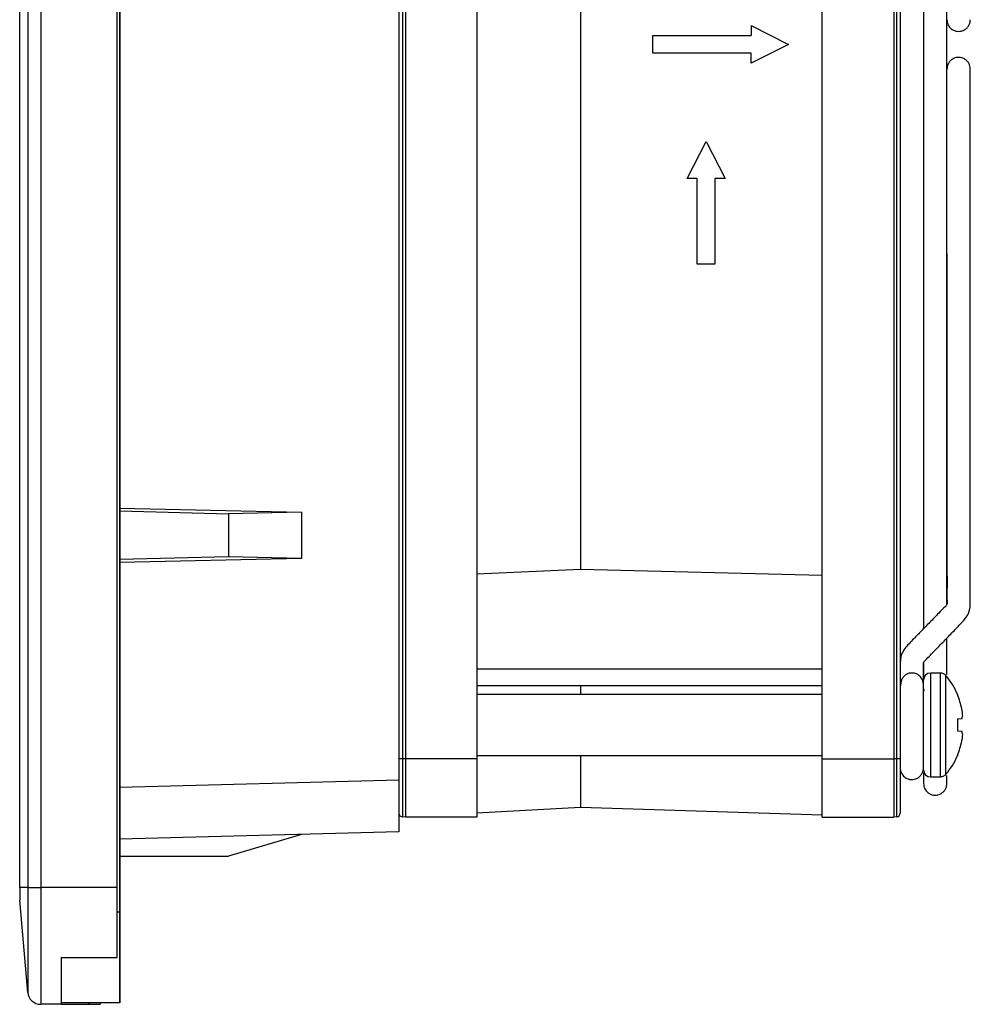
# Model space of a CAD drawing. Header units: inches. Extents: x 3.3 to 22.5, y 1.6 to 16.5.
# Tile 4 of 6: x 12.6 to 15.5, y 2.1 to 5.1. Entities that reach past the tile are written whole.
import ezdxf

# ---------------------------------------------------------------- set-up
doc = ezdxf.new("R2010")
doc.units = ezdxf.units.IN
doc.header["$MEASUREMENT"] = 0

msp = doc.modelspace()

# ---------------------------------------------------------------- linework, layer by layer
at = {"color": 7, "linetype": 'Continuous', "lineweight": 25}
for p, q in [((12.5889, 2.4325), (12.5889, 7.6294)), ((12.6133, 7.6294), (12.6133, 2.4325)), ((12.6525, 7.6294), (12.6525, 2.4325)), ((12.8841, 2.4325), (12.8841, 7.6294)), ((12.892, 7.6295), (12.892, 2.3578)), ((13.7385, 7.2176), (13.7385, 2.7579)), ((13.7493, 7.153), (13.7493, 2.8223)), ((13.7582, 7.153), (13.7582, 2.8223)), ((13.9747, 7.153), (13.9747, 2.8223)), ((15.022, 2.8223), (15.022, 7.153)), ((15.2385, 7.153), (15.2385, 2.8223)), ((15.2474, 7.153), (15.2474, 2.8223)), ((15.2582, 7.153), (15.2582, 2.8223)), ((14.2895, 6.5436), (14.2895, 3.3955)), ((12.892, 5.0987), (12.892, 2.5561)), ((12.892, 2.5561), (12.892, 5.0987)), ((14.8064, 5.0446), (14.8064, 5.0144)), ((14.8064, 5.0446), (14.9193, 4.9877)), ((14.5082, 4.9609), (14.5082, 5.0144)), ((14.5082, 5.0144), (14.8064, 5.0144)), ((14.9193, 4.9877), (14.8064, 4.9302)), ((14.8064, 4.9609), (14.5082, 4.9609)), ((14.8064, 4.9302), (14.8064, 4.9609)), ((14.6127, 4.5808), (14.6697, 4.6937)), ((14.6697, 4.6937), (14.7272, 4.5808)), ((14.6429, 4.5808), (14.6127, 4.5808)), ((14.6429, 4.3216), (14.6429, 4.5808)), ((14.7272, 4.5808), (14.6965, 4.5808)), ((14.6965, 4.5808), (14.6965, 4.3216)), ((14.6965, 4.3216), (14.6429, 4.3216)), ((12.892, 3.5823), (13.4432, 3.5702)), ((12.892, 3.5733), (13.2217, 3.5645)), ((13.4432, 3.5702), (13.2217, 3.5645)), ((13.2217, 3.5645), (13.2217, 3.4346)), ((13.4432, 3.5702), (13.4432, 3.4289)), ((13.2217, 3.4346), (12.892, 3.4259)), ((13.4432, 3.4289), (13.2217, 3.4346)), ((13.4432, 3.4289), (12.892, 3.4168)), ((14.2895, 3.3955), (13.9747, 3.3822)), ((15.022, 3.3778), (14.2895, 3.3955)), ((15.022, 3.0936), (13.9747, 3.0936)), ((15.3801, 3.0822), (15.351, 3.0822)), ((15.3801, 2.7672), (15.3801, 3.0822)), ((15.397, 2.7751), (15.397, 3.0742)), ((15.329, 3.0395), (15.3289, 3.0489)), ((15.022, 3.0435), (13.9747, 3.0435)), ((15.022, 3.0172), (13.9747, 3.0172)), ((14.2895, 3.0435), (14.2895, 3.0172)), ((15.2582, 3.0172), (15.2582, 3.0172)), ((15.3291, 3.0349), (15.3299, 3.0281)), ((15.4317, 3.0179), (15.4317, 3.0161)), ((15.4451, 2.9438), (15.4317, 2.9427)), ((15.4317, 2.9427), (15.4317, 2.9067)), ((15.4317, 2.9067), (15.4451, 2.9055)), ((13.7493, 2.8223), (13.7385, 2.8223)), ((13.7493, 2.8223), (13.7493, 2.6459)), ((13.7582, 2.8223), (13.7493, 2.8223)), ((13.9747, 2.8223), (13.7582, 2.8223)), ((13.7582, 2.8223), (13.7582, 2.6451)), ((13.9747, 2.8322), (15.022, 2.8322)), ((13.9747, 2.8223), (13.9747, 2.6451)), ((14.2895, 2.8322), (14.2895, 2.676)), ((15.022, 2.6451), (15.022, 2.8223)), ((15.022, 2.8223), (15.2385, 2.8223)), ((15.2385, 2.8223), (15.2385, 2.6451)), ((15.2474, 2.8223), (15.2385, 2.8223)), ((15.2474, 2.8223), (15.2474, 2.6459)), ((15.2582, 2.8223), (15.2474, 2.8223)), ((15.2582, 2.8322), (15.2582, 2.8322)), ((15.4317, 2.8332), (15.4317, 2.8314)), ((13.7385, 2.7579), (12.892, 2.7357)), ((15.351, 2.7672), (15.3801, 2.7672)), ((13.9747, 2.6582), (14.2895, 2.676)), ((14.2895, 2.676), (15.022, 2.6523)), ((13.7582, 2.6451), (13.7493, 2.6459)), ((13.9747, 2.6451), (13.7582, 2.6451)), ((15.022, 2.6451), (15.2385, 2.6451)), ((15.2474, 2.6459), (15.2385, 2.6451)), ((13.7385, 2.6005), (12.892, 2.5783)), ((13.4432, 2.5927), (13.2217, 2.5271)), ((12.892, 2.5271), (13.2217, 2.5271)), ((12.6133, 2.4325), (12.5888, 2.4325)), ((12.6133, 2.4325), (12.6525, 2.4325)), ((12.6133, 2.4325), (12.6133, 2.1142)), ((12.8841, 2.4325), (12.6525, 2.4325)), ((12.6525, 2.4325), (12.6525, 2.0782)), ((12.892, 2.4402), (12.892, 2.4381)), ((12.892, 2.3578), (12.892, 2.4391)), ((12.892, 2.4381), (12.892, 2.438)), ((12.6133, 2.1142), (12.5888, 2.3932)), ((12.7148, 2.2199), (12.8841, 2.2199)), ((12.7148, 2.0782), (12.6525, 2.0782)), ((12.892, 2.0822), (12.7148, 2.0822)), ((12.7148, 2.0782), (12.7148, 2.078)), ((12.7148, 2.0782), (12.7988, 2.0782)), ((12.7988, 2.0822), (12.7988, 2.0782)), ((12.7988, 2.0782), (12.8329, 2.0782)), ((12.8329, 2.0822), (12.8329, 2.0782))]:
    msp.add_line(p, q, dxfattribs=at)
at = {"color": 8, "linetype": 'Continuous', "lineweight": 25}
for p, q in [((15.351, 2.7672), (15.351, 3.0822)), ((12.892, 2.3578), (12.8841, 2.3578))]:
    msp.add_line(p, q, dxfattribs=at)
at = {"color": 7, "linetype": 'Continuous', "lineweight": 25}
for centre, radius, start, end in [((15.351, 3.0602), 0.022, 90, 180), ((15.2174, 2.9247), 0.2337, 23.5093, 39.7904), ((15.2159, 2.9247), 0.2344, 12.0836, 22.9621), ((15.2502, 2.9388), 0.198, 4.0396, 10.1682), ((15.4073, 2.9597), 0.0409, 337.1577, 350.2299), ((15.4073, 2.8896), 0.0409, 9.7701, 22.8423), ((15.2502, 2.9105), 0.198, 349.8318, 355.9604), ((15.2159, 2.9246), 0.2344, 337.0379, 347.9164), ((15.2174, 2.9247), 0.2337, 320.2096, 336.4907), ((15.351, 2.7892), 0.022, 180, 270), ((13.7503, 2.6577), 0.0118, 180, 265), ((15.2464, 2.6577), 0.0118, 275, 0), ((12.6525, 2.1176), 0.0394, 185, 270)]:
    msp.add_arc(centre, radius, start, end, dxfattribs=at)
for points, knots in [([(15.3291, 6.7587), (15.3291, 6.7478), (15.3291, 6.7142), (15.3291, 6.6526), (15.3291, 6.5747), (15.3291, 6.492), (15.3291, 6.3753), (15.3291, 6.218), (15.3291, 6.0144), (15.3291, 5.798), (15.3291, 5.5719), (15.3291, 5.3389), (15.3291, 5.1017), (15.3291, 4.8631), (15.3291, 4.626), (15.3291, 4.394), (15.3291, 4.1726), (15.3291, 3.967), (15.3291, 3.8036), (15.3291, 3.6759), (15.3291, 3.5711), (15.3291, 3.4583), (15.3291, 3.3353), (15.3291, 3.2574), (15.3291, 3.2166)], [0, 0, 0, 0, 0.013269, 0.040973, 0.068678, 0.096618, 0.124787, 0.181752, 0.239525, 0.297578, 0.355661, 0.413865, 0.472202, 0.530506, 0.588746, 0.647018, 0.704583, 0.759685, 0.812332, 0.842791, 0.873085, 0.909153, 0.95237, 1, 1, 1, 1]), ([(15.3999, 3.2919), (15.3999, 3.3021), (15.3999, 3.3366), (15.3999, 3.4001), (15.3999, 3.4825), (15.3999, 3.5993), (15.3999, 3.7564), (15.3999, 3.96), (15.3999, 4.1767), (15.3999, 4.4032), (15.3999, 4.6363), (15.3999, 4.8736), (15.3999, 5.1122), (15.3999, 5.3493), (15.3999, 5.5812), (15.3999, 5.8021), (15.3999, 6.0074), (15.3999, 6.1707), (15.3999, 6.2985), (15.3999, 6.4034), (15.3999, 6.516), (15.3999, 6.613), (15.3999, 6.6672), (15.3999, 6.6841)], [0, 0, 0, 0, 0.012264, 0.041665, 0.071306, 0.101182, 0.161593, 0.222891, 0.284579, 0.346395, 0.408231, 0.470026, 0.531897, 0.593801, 0.655557, 0.716463, 0.77484, 0.830685, 0.863009, 0.895173, 0.933478, 0.979348, 1, 1, 1, 1]), ([(15.3999, 5.0625), (15.4001, 5.0596), (15.4005, 5.054), (15.4036, 5.0462), (15.4078, 5.0397), (15.414, 5.0337), (15.4216, 5.0293), (15.4307, 5.027), (15.4409, 5.0268), (15.451, 5.03), (15.4596, 5.0361), (15.4656, 5.0432), (15.4699, 5.0523), (15.4705, 5.0591), (15.4708, 5.0625)], [0, 0, 0, 0, 0.0771639, 0.152186, 0.2221957, 0.2850636, 0.3849972, 0.4544408, 0.5372407, 0.657349, 0.7334041, 0.8182018, 0.9085281, 1, 1, 1, 1]), ([(15.4708, 4.9129), (15.4706, 4.9157), (15.4702, 4.9214), (15.4672, 4.9291), (15.4629, 4.9356), (15.4567, 4.9416), (15.4491, 4.946), (15.44, 4.9483), (15.4298, 4.9485), (15.4197, 4.9453), (15.4111, 4.9393), (15.4051, 4.9321), (15.4008, 4.923), (15.4002, 4.9163), (15.3999, 4.9129)], [0, 0, 0, 0, 0.077164, 0.152186, 0.222196, 0.285064, 0.384997, 0.454441, 0.537241, 0.657349, 0.733404, 0.818202, 0.908528, 1, 1, 1, 1]), ([(15.3289, 3.0398), (15.3289, 3.0489), (15.3289, 3.0672), (15.3287, 3.0854), (15.3287, 3.0999), (15.3282, 3.109), (15.3287, 3.1132), (15.3297, 3.1157), (15.3307, 3.1172), (15.3351, 3.1219), (15.3467, 3.1332), (15.3656, 3.1528), (15.39, 3.1777), (15.4174, 3.2061), (15.4437, 3.2338), (15.4677, 3.2605), (15.4706, 3.2871), (15.4705, 3.3083), (15.4707, 3.3268), (15.4707, 3.3469), (15.4708, 3.369), (15.4708, 3.4065), (15.4708, 3.4622), (15.4708, 3.545), (15.4708, 3.6486), (15.4708, 3.7757), (15.4708, 3.9231), (15.4708, 4.0911), (15.4708, 4.2796), (15.4708, 4.4494), (15.4708, 4.5953), (15.4708, 4.7124), (15.4708, 4.7991), (15.4708, 4.8541), (15.4708, 4.8751), (15.4708, 4.894), (15.4708, 4.9096), (15.4708, 4.9118), (15.4708, 4.9129)], [0, 0, 0, 0, 0.011636, 0.023236, 0.030684, 0.035391, 0.037676, 0.039552, 0.04119, 0.043102, 0.051948, 0.06224, 0.081351, 0.098288, 0.113776, 0.129589, 0.143291, 0.151768, 0.160763, 0.170706, 0.181846, 0.194157, 0.227518, 0.267096, 0.322013, 0.387336, 0.463166, 0.549427, 0.646449, 0.753939, 0.811297, 0.871589, 0.934518, 0.945391, 0.95614, 0.967105, 0.983157, 1, 1, 1, 1]), ([(15.3999, 4.3538), (15.3999, 4.3499), (15.3999, 4.3226), (15.3999, 4.2495), (15.3999, 4.1297), (15.3999, 3.9779), (15.3999, 3.8338), (15.3999, 3.7048), (15.3999, 3.5991), (15.4, 3.5019), (15.3998, 3.4145), (15.4004, 3.3469), (15.3998, 3.3087), (15.4007, 3.2951), (15.4003, 3.2912), (15.3992, 3.2888), (15.3976, 3.2866), (15.3972, 3.286), (15.3967, 3.2854), (15.3959, 3.2846), (15.3884, 3.2772), (15.3727, 3.2612), (15.3483, 3.2364), (15.3232, 3.2106), (15.3022, 3.189), (15.2857, 3.1715), (15.271, 3.1561), (15.2628, 3.1409), (15.259, 3.1267), (15.2585, 3.1155), (15.2585, 3.1032), (15.2584, 3.088), (15.2583, 3.0689), (15.2583, 3.051), (15.2583, 3.0411)], [0, 0, 0, 0, 0.008649, 0.06119, 0.163649, 0.276747, 0.401104, 0.486099, 0.565809, 0.638283, 0.704536, 0.763123, 0.789918, 0.794209, 0.796759, 0.801744, 0.802677, 0.803266, 0.803487, 0.804445, 0.806032, 0.82465, 0.850375, 0.87497, 0.895211, 0.908007, 0.919745, 0.933207, 0.941848, 0.949555, 0.95668, 0.967627, 0.982123, 1, 1, 1, 1]), ([(15.3999, 3.0776), (15.3999, 3.0819), (15.3999, 3.1103), (15.3999, 3.1476), (15.3999, 3.1826), (15.3999, 3.1881)], [0, 0, 0, 0, 0.132152, 0.864935, 1, 1, 1, 1]), ([(15.3291, 3.1133), (15.3291, 3.1083), (15.3291, 3.0918), (15.3291, 3.0785), (15.3291, 3.0693)], [0, 0, 0, 0, 0.305055, 1, 1, 1, 1]), ([(15.3291, 3.0389), (15.3288, 3.0454), (15.3282, 3.0565), (15.3227, 3.0681), (15.3163, 3.0742), (15.3126, 3.0768), (15.3075, 3.0797), (15.2995, 3.0824), (15.2897, 3.0823), (15.2818, 3.0805), (15.2752, 3.0774), (15.2686, 3.0719), (15.2603, 3.06), (15.2591, 3.0476), (15.2582, 3.0389)], [0, 0, 0, 0, 0.187457, 0.322245, 0.370785, 0.391245, 0.41006, 0.480047, 0.544157, 0.585197, 0.640652, 0.711446, 0.796595, 1, 1, 1, 1]), ([(15.397, 3.0742), (15.395, 3.0766), (15.3924, 3.0787), (15.3865, 3.0815), (15.3832, 3.0822), (15.3801, 3.0822)], [0, 0, 0, 0, 0.5, 0.5, 1, 1, 1, 1]), ([(15.3291, 2.7892), (15.3291, 2.7892), (15.3291, 2.7892), (15.3291, 2.7897), (15.3291, 2.7905), (15.3291, 2.7915), (15.3291, 2.7929), (15.3291, 2.7961), (15.3291, 2.8028), (15.3291, 2.8164), (15.3291, 2.8355), (15.3291, 2.8609), (15.3291, 2.8913), (15.3291, 2.9247), (15.3291, 2.958), (15.3291, 2.9885), (15.3291, 3.0139), (15.3291, 3.0329), (15.3291, 3.0466), (15.3291, 3.0541), (15.3291, 3.058), (15.3291, 3.0598), (15.3291, 3.0601), (15.3291, 3.0602)], [0, 0, 0, 0, 0.015128, 0.030191, 0.045224, 0.06026, 0.075334, 0.090479, 0.147722, 0.205022, 0.271777, 0.344184, 0.420918, 0.500012, 0.579107, 0.655841, 0.728247, 0.795003, 0.852246, 0.909546, 0.939728, 0.969789, 1, 1, 1, 1]), ([(15.3291, 2.7964), (15.3291, 2.7999), (15.3291, 2.8068), (15.3291, 2.833), (15.3291, 2.8675), (15.3291, 2.9082), (15.3291, 2.9504), (15.3291, 2.9888), (15.3291, 3.0209), (15.3291, 3.0328), (15.3291, 3.0389)], [0, 0, 0, 0, 0.124826, 0.249164, 0.373475, 0.500768, 0.623969, 0.752472, 0.873617, 1, 1, 1, 1]), ([(15.2582, 2.8223), (15.2582, 2.8196), (15.2582, 2.8142), (15.2582, 2.8062), (15.2582, 2.7982), (15.2582, 2.7875), (15.2582, 2.7744), (15.2582, 2.7592), (15.2582, 2.7446), (15.2582, 2.7261), (15.2582, 2.7051), (15.2582, 2.688), (15.2582, 2.6769), (15.2582, 2.67), (15.2582, 2.6645), (15.2582, 2.6606), (15.2582, 2.6581), (15.2582, 2.6578), (15.2582, 2.6577)], [0, 0, 0, 0, 0.031215, 0.062415, 0.093675, 0.125071, 0.187646, 0.250104, 0.312479, 0.375137, 0.500019, 0.6249, 0.687476, 0.749934, 0.812308, 0.874967, 0.937563, 1, 1, 1, 1]), ([(15.2582, 2.8177), (15.2582, 2.8148), (15.2582, 2.8031), (15.2582, 2.7993), (15.2582, 2.7964)], [0, 0, 0, 0, 0.248929, 1, 1, 1, 1]), ([(15.2582, 2.7964), (15.2584, 2.7933), (15.2588, 2.7873), (15.2626, 2.7768), (15.2698, 2.7675), (15.2786, 2.7622), (15.2848, 2.7603), (15.2905, 2.7592), (15.2994, 2.7591), (15.3093, 2.7624), (15.3179, 2.7687), (15.3239, 2.7762), (15.3282, 2.7857), (15.3288, 2.7928), (15.3291, 2.7964)], [0, 0, 0, 0, 0.083843, 0.163704, 0.300362, 0.398398, 0.432917, 0.462688, 0.540818, 0.658106, 0.733271, 0.817555, 0.907844, 1, 1, 1, 1]), ([(15.3291, 2.78), (15.3291, 2.772), (15.3291, 2.7516), (15.3291, 2.7491), (15.3291, 2.7475)], [0, 0, 0, 0, 0.394139, 1, 1, 1, 1]), ([(13.7385, 2.7579), (13.7385, 2.7554), (13.7385, 2.7504), (13.7385, 2.743), (13.7385, 2.7356), (13.7385, 2.7283), (13.7385, 2.7211), (13.7385, 2.7139), (13.7385, 2.7068), (13.7385, 2.6921), (13.7385, 2.6708), (13.7385, 2.6458), (13.7385, 2.6254), (13.7385, 2.6132), (13.7385, 2.6065), (13.7385, 2.603), (13.7385, 2.6009), (13.7385, 2.6006), (13.7385, 2.6005)], [0, 0, 0, 0, 0.03033, 0.060457, 0.090448, 0.120371, 0.150294, 0.180285, 0.210412, 0.240741, 0.370297, 0.500031, 0.629589, 0.759322, 0.819698, 0.879573, 0.939493, 1, 1, 1, 1]), ([(15.3291, 2.7475), (15.3293, 2.7446), (15.3297, 2.739), (15.3327, 2.7312), (15.337, 2.7248), (15.3432, 2.7187), (15.3507, 2.7144), (15.3598, 2.712), (15.37, 2.7119), (15.3801, 2.7151), (15.3887, 2.7211), (15.3948, 2.7283), (15.3991, 2.7374), (15.3996, 2.7441), (15.3999, 2.7475)], [0, 0, 0, 0, 0.077169, 0.152195, 0.222206, 0.285074, 0.385006, 0.454447, 0.537244, 0.65735, 0.733404, 0.818201, 0.908527, 1, 1, 1, 1]), ([(15.397, 2.7751), (15.395, 2.7727), (15.3924, 2.7706), (15.3865, 2.7679), (15.3832, 2.7672), (15.3801, 2.7672)], [0, 0, 0, 0, 0.5, 0.5, 1, 1, 1, 1]), ([(15.3999, 2.7475), (15.3999, 2.7486), (15.3999, 2.7499), (15.3999, 2.7684), (15.3999, 2.7718)], [0, 0, 0, 0, 0.816008, 1, 1, 1, 1]), ([(12.892, 2.5561), (12.892, 2.5424), (12.8921, 2.5279), (12.8921, 2.4999), (12.8921, 2.4866), (12.8921, 2.4643), (12.8921, 2.4554), (12.892, 2.4437), (12.892, 2.4408), (12.892, 2.4402)], [0, 0, 0, 0, 0.25, 0.25, 0.5, 0.5, 0.75, 0.75, 1, 1, 1, 1]), ([(12.892, 2.4402), (12.892, 2.4403), (12.892, 2.4405), (12.892, 2.4413), (12.892, 2.4424), (12.892, 2.4438), (12.892, 2.4456), (12.892, 2.4477), (12.892, 2.4522), (12.892, 2.4605), (12.892, 2.4749), (12.892, 2.4922), (12.892, 2.5088), (12.892, 2.5229), (12.892, 2.5338), (12.892, 2.5449), (12.892, 2.5523), (12.892, 2.5561)], [0, 0, 0, 0, 0.035688, 0.071208, 0.106661, 0.142151, 0.177781, 0.213652, 0.249863, 0.375076, 0.499379, 0.623726, 0.749553, 0.81293, 0.875429, 0.9376, 1, 1, 1, 1]), ([(12.8921, 2.5271), (12.8921, 2.5227), (12.8921, 2.5029), (12.8921, 2.4737), (12.8921, 2.4465), (12.892, 2.4422), (12.892, 2.4402)], [0, 0, 0, 0, 0.0905897, 0.4008461, 0.7111025, 1, 1, 1, 1]), ([(12.5888, 2.4325), (12.5888, 2.4222), (12.5888, 2.412), (12.5888, 2.3974), (12.5888, 2.3932), (12.5888, 2.3932)], [0, 0, 0, 0, 0.5, 0.5, 1, 1, 1, 1]), ([(12.8841, 2.2199), (12.8841, 2.2503), (12.8841, 2.2844), (12.8841, 2.3565), (12.8841, 2.3945), (12.8841, 2.4325)], [0, 0, 0, 0, 0.5, 0.5, 1, 1, 1, 1]), ([(12.892, 2.3578), (12.892, 2.3545), (12.892, 2.3477), (12.892, 2.3377), (12.892, 2.3276), (12.892, 2.3176), (12.892, 2.3022), (12.892, 2.2816), (12.892, 2.2559), (12.892, 2.2308), (12.892, 2.1984), (12.892, 2.1616), (12.892, 2.1316), (12.892, 2.1127), (12.892, 2.1013), (12.892, 2.0926), (12.892, 2.0872), (12.892, 2.0841), (12.892, 2.0825), (12.892, 2.0823), (12.892, 2.0822)], [0, 0, 0, 0, 0.023337, 0.04663, 0.069912, 0.093213, 0.116565, 0.178305, 0.240092, 0.304406, 0.368768, 0.500006, 0.631244, 0.695557, 0.759919, 0.821659, 0.883446, 0.922311, 0.961114, 1, 1, 1, 1]), ([(12.892, 2.0822), (12.892, 2.0823), (12.892, 2.0824), (12.892, 2.0829), (12.892, 2.0838), (12.892, 2.0851), (12.892, 2.0877), (12.892, 2.0926), (12.892, 2.1013), (12.892, 2.1127), (12.892, 2.1316), (12.892, 2.1616), (12.892, 2.1984), (12.892, 2.2308), (12.892, 2.2559), (12.892, 2.2816), (12.892, 2.3044), (12.892, 2.3243), (12.892, 2.341), (12.892, 2.3522), (12.892, 2.3578)], [0, 0, 0, 0, 0.023337, 0.04663, 0.069912, 0.093213, 0.116565, 0.178305, 0.240092, 0.304406, 0.368768, 0.500006, 0.631244, 0.695557, 0.759919, 0.821659, 0.883446, 0.922311, 0.961114, 1, 1, 1, 1]), ([(12.7148, 2.2199), (12.7148, 2.2169), (12.7148, 2.2108), (12.7148, 2.202), (12.7148, 2.1934), (12.7148, 2.185), (12.7148, 2.1769), (12.7148, 2.1691), (12.7148, 2.155), (12.7148, 2.1361), (12.7148, 2.1153), (12.7148, 2.0988), (12.7148, 2.0889), (12.7148, 2.0833), (12.7148, 2.0804), (12.7148, 2.0786), (12.7148, 2.0783), (12.7148, 2.0782)], [0, 0, 0, 0, 0.035081, 0.070073, 0.105012, 0.139934, 0.174878, 0.20988, 0.244976, 0.370825, 0.496736, 0.623676, 0.750678, 0.813102, 0.875323, 0.937553, 1, 1, 1, 1])]:
    msp.add_open_spline(points, degree=3, knots=knots, dxfattribs=at)
at = {"color": 8, "linetype": 'Continuous', "lineweight": 25}
msp.add_open_spline([(12.892, 2.438), (12.892, 2.438), (12.892, 2.438), (12.892, 2.438), (12.892, 2.438), (12.892, 2.438), (12.892, 2.438), (12.892, 2.438), (12.892, 2.438), (12.892, 2.438), (12.892, 2.438), (12.892, 2.438), (12.892, 2.4379), (12.892, 2.438), (12.892, 2.4378), (12.892, 2.4386), (12.892, 2.4359), (12.892, 2.4399), (12.892, 2.4412)], degree=3, knots=[0, 0, 0, 0, 0.173061, 0.36619, 0.579389, 0.589352, 0.601892, 0.617011, 0.634708, 0.654982, 0.677834, 0.761858, 0.869083, 0.898052, 0.927022, 0.955991, 0.986241, 1, 1, 1, 1], dxfattribs=at)

doc.saveas('drawing.dxf')
